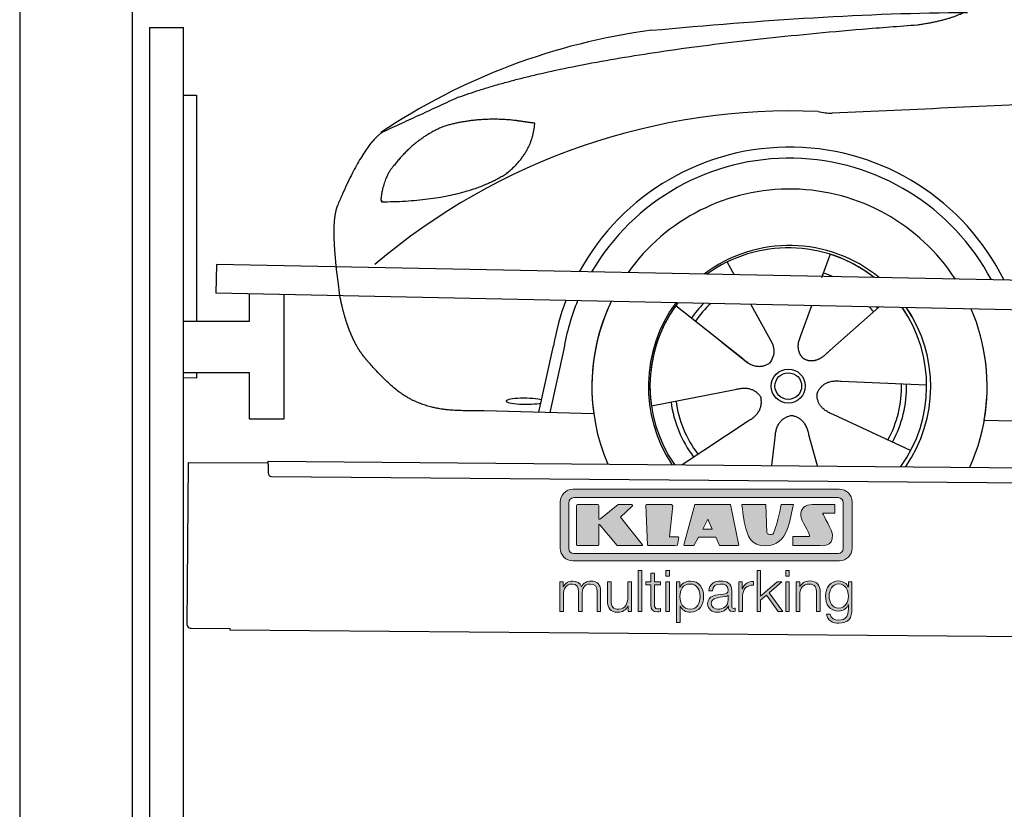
# Model space of a CAD drawing. Header units: millimetres. Extents: x -411 to 6777, y 0 to 6527.
# Tile 2 of 6: x 0 to 1744, y 3727 to 5126. Entities that reach past the tile are written whole.
import ezdxf

# ---------------------------------------------------------------- set-up
doc = ezdxf.new("R2010")
doc.units = ezdxf.units.MM
for name, color, linetype, lineweight in [('car', 10, 'Continuous', 25), ('Gebäude', 7, 'Continuous', 25), ('Logo', 7, 'Continuous', 25), ('Plattform', 7, 'Continuous', 25), ('Ständer hinten', 7, 'Continuous', 25)]:
    doc.layers.add(name, color=color, linetype=linetype, lineweight=lineweight)

# ---------------------------------------------------------------- blocks, each defined once
blk = doc.blocks.new('Car')
at = {"layer": 'car'}
for p, q in [((1209.7, 4707.6), (1222.5, 4685.1)), ((1209.9, 4707.6), (1222.6, 4685.1)), ((1391.9, 4723), (1377.2, 4681.1)), ((1119.5, 4629.5), (1239, 4536.6)), ((1252.1, 4632.9), (1290.6, 4564.6)), ((1359.8, 4631.6), (1340.8, 4577.7)), ((1478.9, 4630.2), (1392.8, 4552.7)), ((1340.8, 4577.7), (1337.1, 4567.3)), ((878.9, 4438.2), (903.4, 4556.1)), ((921.9, 4550.8), (898.4, 4437.9)), ((1201.6, 4565.7), (1248.1, 4529.5)), ((1077.8, 4451.6), (1226.2, 4481.8)), ((1564.9, 4492.7), (1413.6, 4497.7)), ((975.9, 4436.5), (781.6, 4440)), ((1537.7, 4376.5), (1399.9, 4439.2)), ((1667.5, 4431.7), (3716.5, 4397)), ((1133.2, 4347.8), (1249.5, 4426.5)), ((1291.9, 4347.8), (1297.6, 4397.4)), ((1373.2, 4347.9), (1357.4, 4402.5))]:
    blk.add_line(p, q, dxfattribs=at)
for radius in [30.1, 23.6]:
    blk.add_circle((1320, 4488.8), radius, dxfattribs=at)
for centre, radius, start, end in [((1229, 4005.6), 1122.3, 98.0395, 124.4377), ((1333.6, 3835.2), 1141.2, 88.2487, 130.916), ((1394.9, 5090.3), 117.4, 256.9855, 269.1884), ((1322.1, 4487.9), 424.2, 26.9197, 151.8432), ((1321.8, 4487.7), 404.8, 28.396, 150.3669), ((1322.1, 4487.9), 350, 33.4585, 145.3045), ((1322.1, 4487.9), 250, 51.0494, 127.7135), ((1320, 4488.8), 245, 52.2371, 126.5259), ((1320, 4488.8), 245, 52.2371, 72.9266), ((1320, 4488.8), 209.6, 68.0621, 73.3995), ((1322.1, 4487.9), 424.2, 159.4632, 170.7471), ((1322.1, 4487.9), 424.2, 159.4632, 170.7471), ((1321.8, 4487.7), 404.8, 158.434, 171.0238), ((1322.1, 4487.9), 350, 155.0104, 203.6179), ((1322.1, 4487.9), 350, 155.0104, 188.4487), ((1322.1, 4487.9), 350, 155.0104, 157.8717), ((1322.1, 4487.9), 250, 144.1237, 214.1037), ((1320, 4488.8), 245, 143.5289, 188.7348), ((1320, 4488.8), 245, 144.9266, 215.1376), ((1322.1, 4487.9), 250, 144.1237, 148.496), ((1320, 4488.8), 245, 143.5289, 148.0172), ((1320, 4488.8), 209.6, 136.2024, 145.3995), ((1320, 4488.8), 200.6, 133.7482, 145.5463), ((1320, 4488.8), 200.6, 41.6402, 44.9032), ((1320, 4488.8), 200.6, 41.6402, 44.9032), ((1320, 4488.8), 209.6, 41.655, 42.449), ((1320, 4488.8), 245, 30.7457, 35.1225), ((1320, 4488.8), 245, 324.9119, 35.1225), ((1322.1, 4487.9), 250, 30.267, 34.5277), ((1322.1, 4487.9), 250, 325.9458, 34.5277), ((1322.1, 4487.9), 350, 350.7505, 23.641), ((1322.1, 4487.9), 350, 350.7505, 23.641), ((1322.1, 4487.9), 350, 336.4317, 11.924), ((1320, 4488.8), 200.6, 332.1152, 1.5463), ((1320, 4488.8), 209.6, 332.262, 1.3995), ((1320, 4488.8), 209.6, 188.262, 217.3995), ((1320, 4488.8), 200.6, 188.1152, 217.5463)]:
    blk.add_arc(centre, radius, start, end, dxfattribs=at)
blk.add_ellipse((854.2, 4457.6), major_axis=(33.6, 0), ratio=0.157274, start_param=0.513473, end_param=5.704241, dxfattribs=at)
for points, degree in [([(1072, 5116.9), (1268.2, 5136.7), (1453.2, 5151.4), (1631, 5153.7)], 3), ([(1543.3, 5131), (1596.3, 5139.3), (1622.1, 5152.5)], 2), ([(730.9, 4995.1), (966.7, 5083.8), (1543.3, 5131)], 2), ([(4701.9, 5087), (3825.3, 5107.4), (1393.3, 4972.9)], 2), ([(730.9, 4995.1), (597.2, 4931.9)], 1), ([(834.2, 4954.7), (766.5, 4961.8), (707.3, 4943.8)], 2), ([(866.8, 4950.4), (849.1, 4952.3), (834.2, 4954.7)], 2), ([(707.3, 4943.8), (655.2, 4922.6), (617.6, 4872.3)], 2), ([(817.9, 4861.1), (863.6, 4898.5), (866.8, 4950.4)], 2), ([(597.2, 4931.9), (562.8, 4908.8), (518.7, 4801.3)], 2), ([(617.6, 4872.3), (599.5, 4852.3), (595.2, 4811)], 2), ([(596.5, 4808.7), (741.2, 4810.6), (817.9, 4861.1)], 2), ([(518.7, 4801.3), (512.4, 4785.4), (510.6, 4756.9), (511.9, 4724.6), (523.9, 4641.4)], 4), ([(595.2, 4811), (598.6, 4810.9), (596.5, 4808.7)], 2), ([(1239, 4536.6), (1262.5, 4514.9), (1285.7, 4528.5)], 2), ([(1226.2, 4481.8), (1256.8, 4490.8), (1271.6, 4468.4)], 2), ([(1413.6, 4497.7), (1381.8, 4501.4), (1371, 4476.8)], 2), ([(1249.5, 4426.5), (1277.3, 4442.2), (1271.6, 4468.4)], 2), ([(1399.9, 4439.2), (1369.8, 4450), (1371, 4476.8)], 2), ([(1297.6, 4397.4), (1298.5, 4429.4), (1324.4, 4436.5)], 2), ([(1357.4, 4402.5), (1351.1, 4433.8), (1324.4, 4436.5)], 2)]:
    blk.add_open_spline(points, degree=degree, dxfattribs=at)
for points, degree, knots in [([(523.9, 4641.4), (524.8, 4637.2), (525.7, 4633), (526.7, 4628.9), (527.7, 4624.8), (531.3, 4610), (535.4, 4596.4), (539.9, 4584), (544.9, 4572.7)], 4, [0.4914944, 0.4914944, 0.4914944, 0.4914944, 0.4914944, 0.5422469, 0.5422469, 0.5422469, 0.5422469, 0.728655, 0.728655, 0.728655, 0.728655, 0.728655]), ([(544.6, 4573.4), (546, 4570.2), (547.4, 4567.1), (548.8, 4564.2), (550.3, 4561.3), (556, 4550.2), (562.1, 4540.9), (568.4, 4533), (575, 4525.6)], 4, [0.7288005, 0.7288005, 0.7288005, 0.7288005, 0.7288005, 0.7843928, 0.7843928, 0.7843928, 0.7843928, 1, 1, 1, 1, 1]), ([(1290.6, 4564.6), (1292.3, 4560.5), (1293.3, 4556.6), (1293.6, 4552.7), (1294.4, 4544.1), (1291.7, 4536), (1285.7, 4528.5)], 3, [0.2167758, 0.2167758, 0.2167758, 0.2167758, 0.4600873, 0.4600873, 0.4600873, 1, 1, 1, 1]), ([(1337.1, 4567.3), (1336.5, 4564.2), (1336.3, 4561.2), (1336.4, 4558.2), (1336.8, 4555.4), (1337.6, 4549.7), (1339.6, 4544.3), (1343.2, 4539.8), (1348.2, 4536.9)], 4, [0.3191838, 0.3191838, 0.3191838, 0.3191838, 0.3191838, 0.5438253, 0.5438253, 0.5438253, 0.5438253, 1, 1, 1, 1, 1]), ([(1392.8, 4552.7), (1392.8, 4552.7), (1392.8, 4552.7), (1392.8, 4552.7), (1392.8, 4552.7), (1383.8, 4542.9), (1373.2, 4532.8), (1359, 4530.3), (1348.2, 4536.9)], 4, [-0.000003, -0.000003, -0.000003, -0.000003, -0.000003, 0, 0, 0, 0, 1, 1, 1, 1, 1]), ([(781.6, 4440), (757, 4440.4), (701.4, 4436.3), (665.2, 4449.9), (621.3, 4474.6), (575, 4525.6)], 4, [0, 0, 0, 0, 0, 0.597866, 1, 1, 1, 1, 1])]:
    blk.add_open_spline(points, degree=degree, knots=knots, dxfattribs=at)
blk = doc.blocks.new('KLAUS')
at = {"layer": 'Logo'}
h = blk.add_hatch(color=8, dxfattribs=at)
h.dxf.hatch_style = 2
edge = h.paths.add_edge_path()
edge.add_spline(control_points=[(3.6, 29.09), (2.88, 29.09), (2.3, 28.51), (2.3, 27.8), (2.3, 27.8), (2.3, 16.11), (2.3, 16.11), (2.3, 15.39), (2.88, 14.81), (3.6, 14.81), (3.6, 14.81), (71.16, 14.81), (71.16, 14.81), (71.88, 14.81), (72.46, 15.39), (72.46, 16.11), (72.46, 16.11), (72.46, 27.8), (72.46, 27.8), (72.46, 28.51), (71.88, 29.09), (71.16, 29.09), (71.16, 29.09), (3.6, 29.09), (3.6, 29.09), (3.6, 29.09), (3.6, 29.09), (3.6, 29.09)], knot_values=[0, 0, 0, 0, 1, 1, 1, 2, 2, 2, 3, 3, 3, 4, 4, 4, 5, 5, 5, 6, 6, 6, 7, 7, 7, 8, 8, 8, 9, 9, 9, 9], degree=3, periodic=0)
edge = h.paths.add_edge_path()
edge.add_spline(control_points=[(3.35, 31.23), (3.35, 31.23), (71.47, 31.23), (71.47, 31.23), (73.26, 31.23), (74.71, 29.77), (74.71, 27.99), (74.71, 27.99), (74.71, 16.17), (74.71, 16.17), (74.71, 14.38), (73.26, 12.93), (71.47, 12.93), (71.47, 12.93), (3.35, 12.93), (3.35, 12.93), (1.56, 12.93), (0.11, 14.38), (0.11, 16.17), (0.11, 16.17), (0.11, 27.99), (0.11, 27.99), (0.11, 29.77), (1.56, 31.23), (3.35, 31.23), (3.35, 31.23), (3.35, 31.23), (3.35, 31.23)], knot_values=[0, 0, 0, 0, 1, 1, 1, 2, 2, 2, 3, 3, 3, 4, 4, 4, 5, 5, 5, 6, 6, 6, 7, 7, 7, 8, 8, 8, 9, 9, 9, 9], degree=3, periodic=0)
h = blk.add_hatch(color=8, dxfattribs=at)
h.dxf.hatch_style = 2
edge = h.paths.add_edge_path()
edge.add_spline(control_points=[(4.5, 27.33), (4.5, 27.33), (9.7, 27.33), (9.7, 27.33), (9.84, 27.33), (9.96, 27.22), (9.96, 27.08), (9.96, 27.08), (9.96, 23.69), (9.96, 23.69), (9.96, 23.69), (9.94, 23.64), (10.04, 23.59), (10.14, 23.53), (10.2, 23.57), (10.2, 23.57), (10.2, 23.57), (10.51, 23.75), (10.51, 23.75), (10.51, 23.75), (14.94, 27.33), (14.94, 27.33), (14.94, 27.33), (18.41, 27.33), (18.41, 27.33), (18.41, 27.33), (18.49, 27.33), (18.56, 27.2), (18.65, 27.04), (18.53, 26.91), (18.53, 26.91), (18.53, 26.91), (15.49, 24.11), (15.49, 24.11), (15.49, 24.11), (21.14, 17.06), (21.14, 17.06), (21.14, 17.06), (21.13, 16.91), (21.13, 16.91), (21.08, 16.84), (20.99, 16.82), (20.99, 16.82), (20.99, 16.82), (14.7, 16.82), (14.7, 16.82), (14.7, 16.82), (10.26, 22.17), (10.26, 22.17), (10.26, 22.17), (10.19, 22.24), (10.08, 22.21), (9.97, 22.18), (9.96, 22.11), (9.96, 22.11), (9.96, 22.11), (9.96, 17.08), (9.96, 17.08), (9.96, 16.94), (9.84, 16.82), (9.7, 16.82), (9.7, 16.82), (4.5, 16.82), (4.5, 16.82), (4.36, 16.82), (4.25, 16.94), (4.25, 17.08), (4.25, 17.08), (4.25, 27.08), (4.25, 27.08), (4.25, 27.22), (4.36, 27.33), (4.5, 27.33), (4.5, 27.33), (4.5, 27.33), (4.5, 27.33)], knot_values=[0, 0, 0, 0, 1, 1, 1, 2, 2, 2, 3, 3, 3, 4, 4, 4, 5, 5, 5, 6, 6, 6, 7, 7, 7, 8, 8, 8, 9, 9, 9, 10, 10, 10, 11, 11, 11, 12, 12, 12, 13, 13, 13, 14, 14, 14, 15, 15, 15, 16, 16, 16, 17, 17, 17, 18, 18, 18, 19, 19, 19, 20, 20, 20, 21, 21, 21, 22, 22, 22, 23, 23, 23, 24, 24, 24, 25, 25, 25, 25], degree=3, periodic=0)
h = blk.add_hatch(color=8, dxfattribs=at)
h.dxf.hatch_style = 2
h.paths.add_polyline_path([(22.42, 17.06), (21.97, 27.15), (22.24, 27.33), (28.55, 27.33), (28.86, 26.97), (28.01, 19.08), (30.26, 19.07), (30.44, 18.95), (30.08, 16.95), (29.49, 16.82), (22.6, 16.82)])
h = blk.add_hatch(color=8, dxfattribs=at)
h.paths.add_polyline_path([(36.52, 21.01), (38.93, 21.01), (37.87, 23.57)])
h.paths.add_polyline_path([(34.52, 27.33), (43.65, 27.33), (45.76, 16.94), (45.57, 16.82), (40.83, 16.82), (39.89, 18.95), (35.42, 18.95), (34.27, 16.82), (31.78, 16.82), (31.66, 17)])
h = blk.add_hatch(color=8, dxfattribs=at)
h.dxf.hatch_style = 2
edge = h.paths.add_edge_path()
edge.add_spline(control_points=[(52.69, 27.32), (52.69, 27.32), (52.88, 20.14), (52.88, 20.14), (53.01, 19.89), (53.2, 19.77), (53.43, 19.71), (53.91, 19.59), (54.43, 19.57), (54.64, 20.03), (55.23, 21.34), (56.27, 25.45), (56.6, 27.33), (56.6, 27.33), (59.77, 27.33), (59.77, 27.33), (58.77, 23.9), (58.56, 16.82), (52.63, 16.76), (48.72, 16.72), (48.01, 19.35), (47.27, 22.24), (46.89, 23.68), (46.54, 27.33), (46.54, 27.33), (46.54, 27.33), (52.69, 27.32), (52.69, 27.32), (52.69, 27.32), (52.69, 27.32), (52.69, 27.32)], knot_values=[0, 0, 0, 0, 1, 1, 1, 2, 2, 2, 3, 3, 3, 4, 4, 4, 5, 5, 5, 6, 6, 6, 7, 7, 7, 8, 8, 8, 9, 9, 9, 10, 10, 10, 10], degree=3, periodic=0)
h = blk.add_hatch(color=8, dxfattribs=at)
h.dxf.hatch_style = 2
edge = h.paths.add_edge_path()
edge.add_spline(control_points=[(64.46, 27.33), (64.46, 27.33), (70.31, 27.33), (70.31, 27.33), (70.31, 26.52), (70.31, 26.02), (70.31, 25.12), (70.31, 25.12), (67.3, 25.12), (67.3, 25.12), (67.24, 25.04), (67.25, 25.11), (67.25, 24.91), (67.25, 24.88), (69.73, 20.38), (69.73, 19.57), (69.73, 16.4), (67.22, 16.81), (65.9, 16.82), (65.9, 16.82), (59.59, 16.82), (59.59, 16.82), (59.59, 17.76), (59.59, 18.23), (59.59, 19.14), (59.59, 19.14), (63.75, 19.14), (63.75, 19.14), (63.82, 19.22), (63.81, 19.11), (63.81, 19.31), (63.81, 20.32), (61.58, 23.06), (61.58, 24.63), (61.58, 26.33), (62.83, 27.34), (64.46, 27.33), (64.46, 27.33), (64.46, 27.33), (64.46, 27.33)], knot_values=[0, 0, 0, 0, 1, 1, 1, 2, 2, 2, 3, 3, 3, 4, 4, 4, 5, 5, 5, 6, 6, 6, 7, 7, 7, 8, 8, 8, 9, 9, 9, 10, 10, 10, 11, 11, 11, 12, 12, 12, 13, 13, 13, 13], degree=3, periodic=0)
h = blk.add_hatch(color=30, dxfattribs=at)
h.dxf.hatch_style = 2
h.paths.add_polyline_path([(20.07, 0), (20.99, 0), (20.99, 10.45), (20.07, 10.45)])
h = blk.add_hatch(color=30, dxfattribs=at)
h.paths.add_polyline_path([(27.1, 0), (28.03, 0), (28.03, 7.55), (27.1, 7.55)])
h.paths.add_polyline_path([(27.1, 8.98), (28.03, 8.98), (28.03, 10.45), (27.1, 10.45)])
h = blk.add_hatch(color=30, dxfattribs=at)
h.dxf.hatch_style = 2
h.paths.add_polyline_path([(50.4, 0), (51.32, 0), (51.32, 2.87), (52.82, 4.11), (55.8, 0), (56.96, 0), (53.52, 4.76), (56.74, 7.55), (55.51, 7.55), (51.32, 3.89), (51.32, 10.45), (50.4, 10.45)])
h = blk.add_hatch(color=30, dxfattribs=at)
h.paths.add_polyline_path([(57.74, 0), (58.66, 0), (58.66, 7.55), (57.74, 7.55)])
h.paths.add_polyline_path([(57.74, 8.98), (58.66, 8.98), (58.66, 10.45), (57.74, 10.45)])
h = blk.add_hatch(color=30, dxfattribs=at)
h.dxf.hatch_style = 2
edge = h.paths.add_edge_path()
edge.add_spline(control_points=[(0, 0), (0, 0), (0.92, 0), (0.92, 0), (0.92, 0), (0.92, 4.22), (0.92, 4.22), (0.94, 5.8), (1.58, 7), (3.18, 7), (4.35, 7), (4.77, 6.15), (4.76, 5.12), (4.76, 5.12), (4.76, 0), (4.76, 0), (4.76, 0), (5.68, 0), (5.68, 0), (5.68, 0), (5.68, 4.27), (5.68, 4.27), (5.68, 5.68), (6.14, 7), (7.73, 7), (9.05, 7), (9.52, 6.32), (9.52, 5.08), (9.52, 5.08), (9.52, 0), (9.52, 0), (9.52, 0), (10.44, 0), (10.44, 0), (10.44, 0), (10.44, 5.12), (10.44, 5.12), (10.44, 6.91), (9.59, 7.77), (7.94, 7.77), (6.94, 7.77), (5.99, 7.29), (5.54, 6.3), (5.26, 7.29), (4.36, 7.77), (3.37, 7.77), (2.17, 7.77), (1.38, 7.19), (0.89, 6.28), (0.89, 6.28), (0.85, 6.28), (0.85, 6.28), (0.85, 6.28), (0.85, 7.55), (0.85, 7.55), (0.85, 7.55), (0, 7.55), (0, 7.55), (0, 7.55), (0, 0), (0, 0), (0, 0), (0, 0), (0, 0)], knot_values=[0, 0, 0, 0, 1, 1, 1, 2, 2, 2, 3, 3, 3, 4, 4, 4, 5, 5, 5, 6, 6, 6, 7, 7, 7, 8, 8, 8, 9, 9, 9, 10, 10, 10, 11, 11, 11, 12, 12, 12, 13, 13, 13, 14, 14, 14, 15, 15, 15, 16, 16, 16, 17, 17, 17, 18, 18, 18, 19, 19, 19, 20, 20, 20, 21, 21, 21, 21], degree=3, periodic=0)
h = blk.add_hatch(color=30, dxfattribs=at)
h.dxf.hatch_style = 2
edge = h.paths.add_edge_path()
edge.add_spline(control_points=[(18.31, 7.55), (18.31, 7.55), (17.39, 7.55), (17.39, 7.55), (17.39, 7.55), (17.39, 3.59), (17.39, 3.59), (17.39, 2.05), (16.7, 0.56), (15.12, 0.56), (13.66, 0.56), (13.15, 1.27), (13.1, 2.64), (13.1, 2.64), (13.1, 7.55), (13.1, 7.55), (13.1, 7.55), (12.18, 7.55), (12.18, 7.55), (12.18, 7.55), (12.18, 2.65), (12.18, 2.65), (12.18, 0.89), (12.93, -0.22), (14.83, -0.22), (15.96, -0.22), (16.95, 0.35), (17.44, 1.36), (17.44, 1.36), (17.47, 1.36), (17.47, 1.36), (17.47, 1.36), (17.47, 0), (17.47, 0), (17.47, 0), (18.31, 0), (18.31, 0), (18.31, 0), (18.31, 7.55), (18.31, 7.55), (18.31, 7.55), (18.31, 7.55), (18.31, 7.55)], knot_values=[0, 0, 0, 0, 1, 1, 1, 2, 2, 2, 3, 3, 3, 4, 4, 4, 5, 5, 5, 6, 6, 6, 7, 7, 7, 8, 8, 8, 9, 9, 9, 10, 10, 10, 11, 11, 11, 12, 12, 12, 13, 13, 13, 14, 14, 14, 14], degree=3, periodic=0)
h = blk.add_hatch(color=30, dxfattribs=at)
h.dxf.hatch_style = 2
edge = h.paths.add_edge_path()
edge.add_spline(control_points=[(24.22, 9.82), (24.22, 9.82), (23.3, 9.82), (23.3, 9.82), (23.3, 9.82), (23.3, 7.55), (23.3, 7.55), (23.3, 7.55), (21.98, 7.55), (21.98, 7.55), (21.98, 7.55), (21.98, 6.78), (21.98, 6.78), (21.98, 6.78), (23.3, 6.78), (23.3, 6.78), (23.3, 6.78), (23.3, 1.61), (23.3, 1.61), (23.28, 0.32), (23.71, -0.09), (24.94, -0.09), (25.22, -0.09), (25.48, -0.06), (25.76, -0.06), (25.76, -0.06), (25.76, 0.73), (25.76, 0.73), (25.5, 0.7), (25.23, 0.69), (24.97, 0.69), (24.31, 0.73), (24.22, 1.08), (24.22, 1.68), (24.22, 1.68), (24.22, 6.78), (24.22, 6.78), (24.22, 6.78), (25.76, 6.78), (25.76, 6.78), (25.76, 6.78), (25.76, 7.55), (25.76, 7.55), (25.76, 7.55), (24.22, 7.55), (24.22, 7.55), (24.22, 7.55), (24.22, 9.82), (24.22, 9.82), (24.22, 9.82), (24.22, 9.82), (24.22, 9.82)], knot_values=[0, 0, 0, 0, 1, 1, 1, 2, 2, 2, 3, 3, 3, 4, 4, 4, 5, 5, 5, 6, 6, 6, 7, 7, 7, 8, 8, 8, 9, 9, 9, 10, 10, 10, 11, 11, 11, 12, 12, 12, 13, 13, 13, 14, 14, 14, 15, 15, 15, 16, 16, 16, 17, 17, 17, 17], degree=3, periodic=0)
h = blk.add_hatch(color=30, dxfattribs=at)
edge = h.paths.add_edge_path()
edge.add_spline(control_points=[(35.84, 3.78), (35.84, 2.21), (35.12, 0.56), (33.37, 0.56), (31.4, 0.56), (30.72, 2.21), (30.72, 3.78), (30.72, 5.49), (31.33, 7), (33.37, 7), (35.12, 7), (35.84, 5.34), (35.84, 3.78), (35.84, 3.78), (35.84, 3.78), (35.84, 3.78)], knot_values=[0, 0, 0, 0, 1, 1, 1, 2, 2, 2, 3, 3, 3, 4, 4, 4, 5, 5, 5, 5], degree=3, periodic=0)
edge = h.paths.add_edge_path()
edge.add_spline(control_points=[(29.79, -2.8), (29.79, -2.8), (30.72, -2.8), (30.72, -2.8), (30.72, -2.8), (30.72, 1.43), (30.72, 1.43), (30.72, 1.43), (30.74, 1.43), (30.74, 1.43), (31.14, 0.35), (32.24, -0.22), (33.37, -0.22), (35.66, -0.22), (36.76, 1.64), (36.76, 3.78), (36.76, 5.91), (35.66, 7.77), (33.37, 7.77), (32.15, 7.77), (31.1, 7.14), (30.67, 6.12), (30.67, 6.12), (30.64, 6.12), (30.64, 6.12), (30.64, 6.12), (30.64, 7.55), (30.64, 7.55), (30.64, 7.55), (29.79, 7.55), (29.79, 7.55), (29.79, 7.55), (29.79, -2.8), (29.79, -2.8), (29.79, -2.8), (29.79, -2.8), (29.79, -2.8)], knot_values=[0, 0, 0, 0, 1, 1, 1, 2, 2, 2, 3, 3, 3, 4, 4, 4, 5, 5, 5, 6, 6, 6, 7, 7, 7, 8, 8, 8, 9, 9, 9, 10, 10, 10, 11, 11, 11, 12, 12, 12, 12], degree=3, periodic=0)
h = blk.add_hatch(color=30, dxfattribs=at)
edge = h.paths.add_edge_path()
edge.add_spline(control_points=[(43.03, 2.93), (43.04, 1.45), (41.8, 0.56), (40.39, 0.56), (39.53, 0.56), (38.71, 1.13), (38.71, 2.05), (38.71, 3.53), (40.66, 3.51), (42.22, 3.79), (42.47, 3.84), (42.88, 3.91), (43, 4.13), (43, 4.13), (43.03, 4.13), (43.03, 4.13), (43.03, 4.13), (43.03, 2.93), (43.03, 2.93), (43.03, 2.93), (43.03, 2.93), (43.03, 2.93)], knot_values=[0, 0, 0, 0, 1, 1, 1, 2, 2, 2, 3, 3, 3, 4, 4, 4, 5, 5, 5, 6, 6, 6, 7, 7, 7, 7], degree=3, periodic=0)
edge = h.paths.add_edge_path()
edge.add_spline(control_points=[(39.03, 5.24), (39.06, 6.47), (39.91, 7), (41.05, 7), (42.14, 7), (43.03, 6.69), (43.03, 5.45), (43.03, 4.61), (42.6, 4.51), (41.84, 4.42), (39.85, 4.19), (37.79, 4.11), (37.79, 1.99), (37.79, 0.47), (38.93, -0.22), (40.32, -0.22), (41.77, -0.22), (42.43, 0.34), (43.07, 1.32), (43.07, 1.32), (43.1, 1.32), (43.1, 1.32), (43.1, 0.53), (43.25, 0), (44.19, 0), (44.43, 0), (44.58, 0.01), (44.79, 0.06), (44.79, 0.06), (44.79, 0.83), (44.79, 0.83), (44.71, 0.81), (44.6, 0.78), (44.49, 0.78), (44.13, 0.78), (43.95, 0.98), (43.95, 1.33), (43.95, 1.33), (43.95, 5.34), (43.95, 5.34), (43.95, 7.36), (42.5, 7.77), (41.17, 7.77), (39.44, 7.77), (38.2, 7.01), (38.11, 5.24), (38.11, 5.24), (39.03, 5.24), (39.03, 5.24), (39.03, 5.24), (39.03, 5.24), (39.03, 5.24)], knot_values=[0, 0, 0, 0, 1, 1, 1, 2, 2, 2, 3, 3, 3, 4, 4, 4, 5, 5, 5, 6, 6, 6, 7, 7, 7, 8, 8, 8, 9, 9, 9, 10, 10, 10, 11, 11, 11, 12, 12, 12, 13, 13, 13, 14, 14, 14, 15, 15, 15, 16, 16, 16, 17, 17, 17, 17], degree=3, periodic=0)
h = blk.add_hatch(color=30, dxfattribs=at)
h.dxf.hatch_style = 2
edge = h.paths.add_edge_path()
edge.add_spline(control_points=[(45.79, 0), (45.79, 0), (46.71, 0), (46.71, 0), (46.71, 0), (46.71, 4.03), (46.71, 4.03), (46.71, 5.59), (47.85, 6.82), (49.52, 6.73), (49.52, 6.73), (49.52, 7.66), (49.52, 7.66), (48.16, 7.72), (47.14, 7), (46.67, 5.78), (46.67, 5.78), (46.64, 5.78), (46.64, 5.78), (46.64, 5.78), (46.64, 7.55), (46.64, 7.55), (46.64, 7.55), (45.79, 7.55), (45.79, 7.55), (45.79, 7.55), (45.79, 0), (45.79, 0), (45.79, 0), (45.79, 0), (45.79, 0)], knot_values=[0, 0, 0, 0, 1, 1, 1, 2, 2, 2, 3, 3, 3, 4, 4, 4, 5, 5, 5, 6, 6, 6, 7, 7, 7, 8, 8, 8, 9, 9, 9, 10, 10, 10, 10], degree=3, periodic=0)
h = blk.add_hatch(color=30, dxfattribs=at)
h.dxf.hatch_style = 2
edge = h.paths.add_edge_path()
edge.add_spline(control_points=[(60.41, 0), (60.41, 0), (61.33, 0), (61.33, 0), (61.33, 0), (61.33, 4.41), (61.33, 4.41), (61.36, 5.89), (62.24, 7), (63.7, 7), (65.2, 7), (65.62, 6.02), (65.62, 4.71), (65.62, 4.71), (65.62, 0), (65.62, 0), (65.62, 0), (66.54, 0), (66.54, 0), (66.54, 0), (66.54, 4.86), (66.54, 4.86), (66.54, 6.66), (65.9, 7.77), (63.78, 7.77), (62.71, 7.77), (61.7, 7.16), (61.36, 6.25), (61.36, 6.25), (61.33, 6.25), (61.33, 6.25), (61.33, 6.25), (61.33, 7.55), (61.33, 7.55), (61.33, 7.55), (60.41, 7.55), (60.41, 7.55), (60.41, 7.55), (60.41, 0), (60.41, 0), (60.41, 0), (60.41, 0), (60.41, 0)], knot_values=[0, 0, 0, 0, 1, 1, 1, 2, 2, 2, 3, 3, 3, 4, 4, 4, 5, 5, 5, 6, 6, 6, 7, 7, 7, 8, 8, 8, 9, 9, 9, 10, 10, 10, 11, 11, 11, 12, 12, 12, 13, 13, 13, 14, 14, 14, 14], degree=3, periodic=0)
h = blk.add_hatch(color=30, dxfattribs=at)
edge = h.paths.add_edge_path()
edge.add_spline(control_points=[(71.32, 0.86), (69.62, 0.86), (68.83, 2.34), (68.83, 3.86), (68.83, 5.43), (69.56, 7), (71.32, 7), (73.06, 7), (73.75, 5.34), (73.75, 3.86), (73.75, 2.33), (72.91, 0.86), (71.32, 0.86), (71.32, 0.86), (71.32, 0.86), (71.32, 0.86)], knot_values=[0, 0, 0, 0, 1, 1, 1, 2, 2, 2, 3, 3, 3, 4, 4, 4, 5, 5, 5, 5], degree=3, periodic=0)
edge = h.paths.add_edge_path()
edge.add_spline(control_points=[(74.67, 7.55), (74.67, 7.55), (73.75, 7.55), (73.75, 7.55), (73.75, 7.55), (73.75, 6.25), (73.75, 6.25), (73.75, 6.25), (73.72, 6.25), (73.72, 6.25), (73.35, 7.09), (72.41, 7.77), (71.32, 7.77), (69.13, 7.77), (67.9, 6.05), (67.9, 3.97), (67.9, 1.82), (68.9, 0.09), (71.32, 0.09), (72.4, 0.09), (73.29, 0.72), (73.72, 1.64), (73.72, 1.64), (73.75, 1.64), (73.75, 1.64), (73.75, 1.64), (73.75, 0.61), (73.75, 0.61), (73.75, -1.23), (73.01, -2.24), (71.32, -2.24), (70.29, -2.24), (69.31, -1.85), (69.1, -0.73), (69.1, -0.73), (68.18, -0.73), (68.18, -0.73), (68.31, -2.34), (69.81, -3.02), (71.32, -3.02), (73.79, -3.02), (74.65, -1.64), (74.67, 0.61), (74.67, 0.61), (74.67, 7.55), (74.67, 7.55), (74.67, 7.55), (74.67, 7.55), (74.67, 7.55)], knot_values=[0, 0, 0, 0, 1, 1, 1, 2, 2, 2, 3, 3, 3, 4, 4, 4, 5, 5, 5, 6, 6, 6, 7, 7, 7, 8, 8, 8, 9, 9, 9, 10, 10, 10, 11, 11, 11, 12, 12, 12, 13, 13, 13, 14, 14, 14, 15, 15, 15, 16, 16, 16, 16], degree=3, periodic=0)
at = {"layer": 'Logo', "lineweight": 0}
for points in [[(22.42, 17.06), (21.97, 27.15), (22.24, 27.33), (28.55, 27.33), (28.86, 26.97), (28.01, 19.08), (30.26, 19.07), (30.44, 18.95), (30.08, 16.95), (29.49, 16.82), (22.6, 16.82), (22.42, 17.06), (22.42, 17.06)], [(34.52, 27.33), (43.65, 27.33), (45.76, 16.94), (45.57, 16.82), (40.83, 16.82), (39.89, 18.95), (35.42, 18.95), (34.27, 16.82), (31.78, 16.82), (31.66, 17), (34.52, 27.33), (34.52, 27.33)], [(36.52, 21.01), (38.93, 21.01), (37.87, 23.57), (36.52, 21.01), (36.52, 21.01)], [(20.07, 0), (20.99, 0), (20.99, 10.45), (20.07, 10.45), (20.07, 0), (20.07, 0)], [(27.1, 8.98), (28.03, 8.98), (28.03, 10.45), (27.1, 10.45), (27.1, 8.98), (27.1, 8.98)], [(50.4, 0), (51.32, 0), (51.32, 2.87), (52.82, 4.11), (55.8, 0), (56.96, 0), (53.52, 4.76), (56.74, 7.55), (55.51, 7.55), (51.32, 3.89), (51.32, 10.45), (50.4, 10.45), (50.4, 0), (50.4, 0)], [(57.74, 8.98), (58.66, 8.98), (58.66, 10.45), (57.74, 10.45), (57.74, 8.98), (57.74, 8.98)], [(27.1, 0), (28.03, 0), (28.03, 7.55), (27.1, 7.55), (27.1, 0), (27.1, 0)], [(57.74, 0), (58.66, 0), (58.66, 7.55), (57.74, 7.55), (57.74, 0), (57.74, 0)]]:
    blk.add_lwpolyline(points, dxfattribs=at)
for points, knots in [([(3.35, 31.23), (3.35, 31.23), (71.47, 31.23), (71.47, 31.23), (73.26, 31.23), (74.71, 29.77), (74.71, 27.99), (74.71, 27.99), (74.71, 16.17), (74.71, 16.17), (74.71, 14.38), (73.26, 12.93), (71.47, 12.93), (71.47, 12.93), (3.35, 12.93), (3.35, 12.93), (1.56, 12.93), (0.11, 14.38), (0.11, 16.17), (0.11, 16.17), (0.11, 27.99), (0.11, 27.99), (0.11, 29.77), (1.56, 31.23), (3.35, 31.23), (3.35, 31.23), (3.35, 31.23), (3.35, 31.23)], [0, 0, 0, 0, 1, 1, 1, 2, 2, 2, 3, 3, 3, 4, 4, 4, 5, 5, 5, 6, 6, 6, 7, 7, 7, 8, 8, 8, 9, 9, 9, 9]), ([(3.6, 29.09), (2.88, 29.09), (2.3, 28.51), (2.3, 27.8), (2.3, 27.8), (2.3, 16.11), (2.3, 16.11), (2.3, 15.39), (2.88, 14.81), (3.6, 14.81), (3.6, 14.81), (71.16, 14.81), (71.16, 14.81), (71.88, 14.81), (72.46, 15.39), (72.46, 16.11), (72.46, 16.11), (72.46, 27.8), (72.46, 27.8), (72.46, 28.51), (71.88, 29.09), (71.16, 29.09), (71.16, 29.09), (3.6, 29.09), (3.6, 29.09), (3.6, 29.09), (3.6, 29.09), (3.6, 29.09)], [0, 0, 0, 0, 1, 1, 1, 2, 2, 2, 3, 3, 3, 4, 4, 4, 5, 5, 5, 6, 6, 6, 7, 7, 7, 8, 8, 8, 9, 9, 9, 9]), ([(4.5, 27.33), (4.5, 27.33), (9.7, 27.33), (9.7, 27.33), (9.84, 27.33), (9.96, 27.22), (9.96, 27.08), (9.96, 27.08), (9.96, 23.69), (9.96, 23.69), (9.96, 23.69), (9.94, 23.64), (10.04, 23.59), (10.14, 23.53), (10.2, 23.57), (10.2, 23.57), (10.2, 23.57), (10.51, 23.75), (10.51, 23.75), (10.51, 23.75), (14.94, 27.33), (14.94, 27.33), (14.94, 27.33), (18.41, 27.33), (18.41, 27.33), (18.41, 27.33), (18.49, 27.33), (18.56, 27.2), (18.65, 27.04), (18.53, 26.91), (18.53, 26.91), (18.53, 26.91), (15.49, 24.11), (15.49, 24.11), (15.49, 24.11), (21.14, 17.06), (21.14, 17.06), (21.14, 17.06), (21.13, 16.91), (21.13, 16.91), (21.08, 16.84), (20.99, 16.82), (20.99, 16.82), (20.99, 16.82), (14.7, 16.82), (14.7, 16.82), (14.7, 16.82), (10.26, 22.17), (10.26, 22.17), (10.26, 22.17), (10.19, 22.24), (10.08, 22.21), (9.97, 22.18), (9.96, 22.11), (9.96, 22.11), (9.96, 22.11), (9.96, 17.08), (9.96, 17.08), (9.96, 16.94), (9.84, 16.82), (9.7, 16.82), (9.7, 16.82), (4.5, 16.82), (4.5, 16.82), (4.36, 16.82), (4.25, 16.94), (4.25, 17.08), (4.25, 17.08), (4.25, 27.08), (4.25, 27.08), (4.25, 27.22), (4.36, 27.33), (4.5, 27.33), (4.5, 27.33), (4.5, 27.33), (4.5, 27.33)], [0, 0, 0, 0, 1, 1, 1, 2, 2, 2, 3, 3, 3, 4, 4, 4, 5, 5, 5, 6, 6, 6, 7, 7, 7, 8, 8, 8, 9, 9, 9, 10, 10, 10, 11, 11, 11, 12, 12, 12, 13, 13, 13, 14, 14, 14, 15, 15, 15, 16, 16, 16, 17, 17, 17, 18, 18, 18, 19, 19, 19, 20, 20, 20, 21, 21, 21, 22, 22, 22, 23, 23, 23, 24, 24, 24, 25, 25, 25, 25]), ([(52.69, 27.32), (52.69, 27.32), (52.88, 20.14), (52.88, 20.14), (53.01, 19.89), (53.2, 19.77), (53.43, 19.71), (53.91, 19.59), (54.43, 19.57), (54.64, 20.03), (55.23, 21.34), (56.27, 25.45), (56.6, 27.33), (56.6, 27.33), (59.77, 27.33), (59.77, 27.33), (58.77, 23.9), (58.56, 16.82), (52.63, 16.76), (48.72, 16.72), (48.01, 19.35), (47.27, 22.24), (46.89, 23.68), (46.54, 27.33), (46.54, 27.33), (46.54, 27.33), (52.69, 27.32), (52.69, 27.32), (52.69, 27.32), (52.69, 27.32), (52.69, 27.32)], [0, 0, 0, 0, 1, 1, 1, 2, 2, 2, 3, 3, 3, 4, 4, 4, 5, 5, 5, 6, 6, 6, 7, 7, 7, 8, 8, 8, 9, 9, 9, 10, 10, 10, 10]), ([(64.46, 27.33), (64.46, 27.33), (70.31, 27.33), (70.31, 27.33), (70.31, 26.52), (70.31, 26.02), (70.31, 25.12), (70.31, 25.12), (67.3, 25.12), (67.3, 25.12), (67.24, 25.04), (67.25, 25.11), (67.25, 24.91), (67.25, 24.88), (69.73, 20.38), (69.73, 19.57), (69.73, 16.4), (67.22, 16.81), (65.9, 16.82), (65.9, 16.82), (59.59, 16.82), (59.59, 16.82), (59.59, 17.76), (59.59, 18.23), (59.59, 19.14), (59.59, 19.14), (63.75, 19.14), (63.75, 19.14), (63.82, 19.22), (63.81, 19.11), (63.81, 19.31), (63.81, 20.32), (61.58, 23.06), (61.58, 24.63), (61.58, 26.33), (62.83, 27.34), (64.46, 27.33), (64.46, 27.33), (64.46, 27.33), (64.46, 27.33)], [0, 0, 0, 0, 1, 1, 1, 2, 2, 2, 3, 3, 3, 4, 4, 4, 5, 5, 5, 6, 6, 6, 7, 7, 7, 8, 8, 8, 9, 9, 9, 10, 10, 10, 11, 11, 11, 12, 12, 12, 13, 13, 13, 13]), ([(0, 0), (0, 0), (0.92, 0), (0.92, 0), (0.92, 0), (0.92, 4.22), (0.92, 4.22), (0.94, 5.8), (1.58, 7), (3.18, 7), (4.35, 7), (4.77, 6.15), (4.76, 5.12), (4.76, 5.12), (4.76, 0), (4.76, 0), (4.76, 0), (5.68, 0), (5.68, 0), (5.68, 0), (5.68, 4.27), (5.68, 4.27), (5.68, 5.68), (6.14, 7), (7.73, 7), (9.05, 7), (9.52, 6.32), (9.52, 5.08), (9.52, 5.08), (9.52, 0), (9.52, 0), (9.52, 0), (10.44, 0), (10.44, 0), (10.44, 0), (10.44, 5.12), (10.44, 5.12), (10.44, 6.91), (9.59, 7.77), (7.94, 7.77), (6.94, 7.77), (5.99, 7.29), (5.54, 6.3), (5.26, 7.29), (4.36, 7.77), (3.37, 7.77), (2.17, 7.77), (1.38, 7.19), (0.89, 6.28), (0.89, 6.28), (0.85, 6.28), (0.85, 6.28), (0.85, 6.28), (0.85, 7.55), (0.85, 7.55), (0.85, 7.55), (0, 7.55), (0, 7.55), (0, 7.55), (0, 0), (0, 0), (0, 0), (0, 0), (0, 0)], [0, 0, 0, 0, 1, 1, 1, 2, 2, 2, 3, 3, 3, 4, 4, 4, 5, 5, 5, 6, 6, 6, 7, 7, 7, 8, 8, 8, 9, 9, 9, 10, 10, 10, 11, 11, 11, 12, 12, 12, 13, 13, 13, 14, 14, 14, 15, 15, 15, 16, 16, 16, 17, 17, 17, 18, 18, 18, 19, 19, 19, 20, 20, 20, 21, 21, 21, 21]), ([(18.31, 7.55), (18.31, 7.55), (17.39, 7.55), (17.39, 7.55), (17.39, 7.55), (17.39, 3.59), (17.39, 3.59), (17.39, 2.05), (16.7, 0.56), (15.12, 0.56), (13.66, 0.56), (13.15, 1.27), (13.1, 2.64), (13.1, 2.64), (13.1, 7.55), (13.1, 7.55), (13.1, 7.55), (12.18, 7.55), (12.18, 7.55), (12.18, 7.55), (12.18, 2.65), (12.18, 2.65), (12.18, 0.89), (12.93, -0.22), (14.83, -0.22), (15.96, -0.22), (16.95, 0.35), (17.44, 1.36), (17.44, 1.36), (17.47, 1.36), (17.47, 1.36), (17.47, 1.36), (17.47, 0), (17.47, 0), (17.47, 0), (18.31, 0), (18.31, 0), (18.31, 0), (18.31, 7.55), (18.31, 7.55), (18.31, 7.55), (18.31, 7.55), (18.31, 7.55)], [0, 0, 0, 0, 1, 1, 1, 2, 2, 2, 3, 3, 3, 4, 4, 4, 5, 5, 5, 6, 6, 6, 7, 7, 7, 8, 8, 8, 9, 9, 9, 10, 10, 10, 11, 11, 11, 12, 12, 12, 13, 13, 13, 14, 14, 14, 14]), ([(24.22, 9.82), (24.22, 9.82), (23.3, 9.82), (23.3, 9.82), (23.3, 9.82), (23.3, 7.55), (23.3, 7.55), (23.3, 7.55), (21.98, 7.55), (21.98, 7.55), (21.98, 7.55), (21.98, 6.78), (21.98, 6.78), (21.98, 6.78), (23.3, 6.78), (23.3, 6.78), (23.3, 6.78), (23.3, 1.61), (23.3, 1.61), (23.28, 0.32), (23.71, -0.09), (24.94, -0.09), (25.22, -0.09), (25.48, -0.06), (25.76, -0.06), (25.76, -0.06), (25.76, 0.73), (25.76, 0.73), (25.5, 0.7), (25.23, 0.69), (24.97, 0.69), (24.31, 0.73), (24.22, 1.08), (24.22, 1.68), (24.22, 1.68), (24.22, 6.78), (24.22, 6.78), (24.22, 6.78), (25.76, 6.78), (25.76, 6.78), (25.76, 6.78), (25.76, 7.55), (25.76, 7.55), (25.76, 7.55), (24.22, 7.55), (24.22, 7.55), (24.22, 7.55), (24.22, 9.82), (24.22, 9.82), (24.22, 9.82), (24.22, 9.82), (24.22, 9.82)], [0, 0, 0, 0, 1, 1, 1, 2, 2, 2, 3, 3, 3, 4, 4, 4, 5, 5, 5, 6, 6, 6, 7, 7, 7, 8, 8, 8, 9, 9, 9, 10, 10, 10, 11, 11, 11, 12, 12, 12, 13, 13, 13, 14, 14, 14, 15, 15, 15, 16, 16, 16, 17, 17, 17, 17]), ([(29.79, -2.8), (29.79, -2.8), (30.72, -2.8), (30.72, -2.8), (30.72, -2.8), (30.72, 1.43), (30.72, 1.43), (30.72, 1.43), (30.74, 1.43), (30.74, 1.43), (31.14, 0.35), (32.24, -0.22), (33.37, -0.22), (35.66, -0.22), (36.76, 1.64), (36.76, 3.78), (36.76, 5.91), (35.66, 7.77), (33.37, 7.77), (32.15, 7.77), (31.1, 7.14), (30.67, 6.12), (30.67, 6.12), (30.64, 6.12), (30.64, 6.12), (30.64, 6.12), (30.64, 7.55), (30.64, 7.55), (30.64, 7.55), (29.79, 7.55), (29.79, 7.55), (29.79, 7.55), (29.79, -2.8), (29.79, -2.8), (29.79, -2.8), (29.79, -2.8), (29.79, -2.8)], [0, 0, 0, 0, 1, 1, 1, 2, 2, 2, 3, 3, 3, 4, 4, 4, 5, 5, 5, 6, 6, 6, 7, 7, 7, 8, 8, 8, 9, 9, 9, 10, 10, 10, 11, 11, 11, 12, 12, 12, 12]), ([(39.03, 5.24), (39.06, 6.47), (39.91, 7), (41.05, 7), (42.14, 7), (43.03, 6.69), (43.03, 5.45), (43.03, 4.61), (42.6, 4.51), (41.84, 4.42), (39.85, 4.19), (37.79, 4.11), (37.79, 1.99), (37.79, 0.47), (38.93, -0.22), (40.32, -0.22), (41.77, -0.22), (42.43, 0.34), (43.07, 1.32), (43.07, 1.32), (43.1, 1.32), (43.1, 1.32), (43.1, 0.53), (43.25, 0), (44.19, 0), (44.43, 0), (44.58, 0.01), (44.79, 0.06), (44.79, 0.06), (44.79, 0.83), (44.79, 0.83), (44.71, 0.81), (44.6, 0.78), (44.49, 0.78), (44.13, 0.78), (43.95, 0.98), (43.95, 1.33), (43.95, 1.33), (43.95, 5.34), (43.95, 5.34), (43.95, 7.36), (42.5, 7.77), (41.17, 7.77), (39.44, 7.77), (38.2, 7.01), (38.11, 5.24), (38.11, 5.24), (39.03, 5.24), (39.03, 5.24), (39.03, 5.24), (39.03, 5.24), (39.03, 5.24)], [0, 0, 0, 0, 1, 1, 1, 2, 2, 2, 3, 3, 3, 4, 4, 4, 5, 5, 5, 6, 6, 6, 7, 7, 7, 8, 8, 8, 9, 9, 9, 10, 10, 10, 11, 11, 11, 12, 12, 12, 13, 13, 13, 14, 14, 14, 15, 15, 15, 16, 16, 16, 17, 17, 17, 17]), ([(45.79, 0), (45.79, 0), (46.71, 0), (46.71, 0), (46.71, 0), (46.71, 4.03), (46.71, 4.03), (46.71, 5.59), (47.85, 6.82), (49.52, 6.73), (49.52, 6.73), (49.52, 7.66), (49.52, 7.66), (48.16, 7.72), (47.14, 7), (46.67, 5.78), (46.67, 5.78), (46.64, 5.78), (46.64, 5.78), (46.64, 5.78), (46.64, 7.55), (46.64, 7.55), (46.64, 7.55), (45.79, 7.55), (45.79, 7.55), (45.79, 7.55), (45.79, 0), (45.79, 0), (45.79, 0), (45.79, 0), (45.79, 0)], [0, 0, 0, 0, 1, 1, 1, 2, 2, 2, 3, 3, 3, 4, 4, 4, 5, 5, 5, 6, 6, 6, 7, 7, 7, 8, 8, 8, 9, 9, 9, 10, 10, 10, 10]), ([(60.41, 0), (60.41, 0), (61.33, 0), (61.33, 0), (61.33, 0), (61.33, 4.41), (61.33, 4.41), (61.36, 5.89), (62.24, 7), (63.7, 7), (65.2, 7), (65.62, 6.02), (65.62, 4.71), (65.62, 4.71), (65.62, 0), (65.62, 0), (65.62, 0), (66.54, 0), (66.54, 0), (66.54, 0), (66.54, 4.86), (66.54, 4.86), (66.54, 6.66), (65.9, 7.77), (63.78, 7.77), (62.71, 7.77), (61.7, 7.16), (61.36, 6.25), (61.36, 6.25), (61.33, 6.25), (61.33, 6.25), (61.33, 6.25), (61.33, 7.55), (61.33, 7.55), (61.33, 7.55), (60.41, 7.55), (60.41, 7.55), (60.41, 7.55), (60.41, 0), (60.41, 0), (60.41, 0), (60.41, 0), (60.41, 0)], [0, 0, 0, 0, 1, 1, 1, 2, 2, 2, 3, 3, 3, 4, 4, 4, 5, 5, 5, 6, 6, 6, 7, 7, 7, 8, 8, 8, 9, 9, 9, 10, 10, 10, 11, 11, 11, 12, 12, 12, 13, 13, 13, 14, 14, 14, 14]), ([(74.67, 7.55), (74.67, 7.55), (73.75, 7.55), (73.75, 7.55), (73.75, 7.55), (73.75, 6.25), (73.75, 6.25), (73.75, 6.25), (73.72, 6.25), (73.72, 6.25), (73.35, 7.09), (72.41, 7.77), (71.32, 7.77), (69.13, 7.77), (67.9, 6.05), (67.9, 3.97), (67.9, 1.82), (68.9, 0.09), (71.32, 0.09), (72.4, 0.09), (73.29, 0.72), (73.72, 1.64), (73.72, 1.64), (73.75, 1.64), (73.75, 1.64), (73.75, 1.64), (73.75, 0.61), (73.75, 0.61), (73.75, -1.23), (73.01, -2.24), (71.32, -2.24), (70.29, -2.24), (69.31, -1.85), (69.1, -0.73), (69.1, -0.73), (68.18, -0.73), (68.18, -0.73), (68.31, -2.34), (69.81, -3.02), (71.32, -3.02), (73.79, -3.02), (74.65, -1.64), (74.67, 0.61), (74.67, 0.61), (74.67, 7.55), (74.67, 7.55), (74.67, 7.55), (74.67, 7.55), (74.67, 7.55)], [0, 0, 0, 0, 1, 1, 1, 2, 2, 2, 3, 3, 3, 4, 4, 4, 5, 5, 5, 6, 6, 6, 7, 7, 7, 8, 8, 8, 9, 9, 9, 10, 10, 10, 11, 11, 11, 12, 12, 12, 13, 13, 13, 14, 14, 14, 15, 15, 15, 16, 16, 16, 16]), ([(35.84, 3.78), (35.84, 2.21), (35.12, 0.56), (33.37, 0.56), (31.4, 0.56), (30.72, 2.21), (30.72, 3.78), (30.72, 5.49), (31.33, 7), (33.37, 7), (35.12, 7), (35.84, 5.34), (35.84, 3.78), (35.84, 3.78), (35.84, 3.78), (35.84, 3.78)], [0, 0, 0, 0, 1, 1, 1, 2, 2, 2, 3, 3, 3, 4, 4, 4, 5, 5, 5, 5]), ([(71.32, 0.86), (69.62, 0.86), (68.83, 2.34), (68.83, 3.86), (68.83, 5.43), (69.56, 7), (71.32, 7), (73.06, 7), (73.75, 5.34), (73.75, 3.86), (73.75, 2.33), (72.91, 0.86), (71.32, 0.86), (71.32, 0.86), (71.32, 0.86), (71.32, 0.86)], [0, 0, 0, 0, 1, 1, 1, 2, 2, 2, 3, 3, 3, 4, 4, 4, 5, 5, 5, 5]), ([(43.03, 2.93), (43.04, 1.45), (41.8, 0.56), (40.39, 0.56), (39.53, 0.56), (38.71, 1.13), (38.71, 2.05), (38.71, 3.53), (40.66, 3.51), (42.22, 3.79), (42.47, 3.84), (42.88, 3.91), (43, 4.13), (43, 4.13), (43.03, 4.13), (43.03, 4.13), (43.03, 4.13), (43.03, 2.93), (43.03, 2.93), (43.03, 2.93), (43.03, 2.93), (43.03, 2.93)], [0, 0, 0, 0, 1, 1, 1, 2, 2, 2, 3, 3, 3, 4, 4, 4, 5, 5, 5, 6, 6, 6, 7, 7, 7, 7])]:
    blk.add_open_spline(points, degree=3, knots=knots, dxfattribs=at)
blk = doc.blocks.new('Plattform OG 6200 550')
at = {"layer": 'Plattform'}
for p, q in [((348.5, 4692), (347.5, 4641.1)), ((5482.3, 4589.6), (348.5, 4692)), ((5481.2, 4533.6), (347.5, 4641)), ((406.3, 4639.8), (406.3, 4590.8)), ((468.3, 4418.3), (468.3, 4638.5)), ((406.3, 4590.8), (289.9, 4590.7)), ((289.9, 4500.8), (406.3, 4500.8)), ((406.3, 4500.8), (406.3, 4418.3)), ((406.3, 4418.3), (463.3, 4418.3)), ((463.3, 4418.3), (468.3, 4418.3)), ((440.2, 4337.6), (440.2, 4343.6)), ((440.2, 4343.6), (5395, 4300.4)), ((296.3, 4052.8), (298.8, 4340.8)), ((298.8, 4340.8), (440.2, 4340.6)), ((440.2, 4337.6), (440.1, 4322.6)), ((446, 4316.5), (5394.8, 4273.4)), ((302.2, 4047.8), (303.5, 4047.8)), ((302.2, 4047.8), (372.7, 4047.2)), ((372.6, 4044.2), (372.7, 4047.2)), ((5437.5, 4000), (372.6, 4044.2))]:
    blk.add_line(p, q, dxfattribs=at)
for centre, start in [((446.1, 4322.5), 179.5), ((302.2, 4053.8), 189.0941)]:
    blk.add_arc(centre, 6, start, 269.5, dxfattribs=at)
at = {"layer": 'Plattform', "xscale": 6.929133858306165, "yscale": 6.929133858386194, "zscale": 6.929133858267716, "rotation": 0.011070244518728}
blk.add_blockref('KLAUS', (956.4, 4077.2), dxfattribs=at)
blk = doc.blocks.new('Ständer hinten')
at = {"layer": 'Ständer hinten'}
for p, q in [((229.9, 5112), (229.9, 2098.6)), ((229.9, 5112), (289.9, 5112)), ((289.9, 2100), (289.9, 5112)), ((289.9, 4992), (312.9, 4992)), ((312.9, 4992), (312.9, 4590.7)), ((312.9, 4500.8), (312.9, 4490.7)), ((312.9, 4490.7), (289.9, 4491))]:
    blk.add_line(p, q, dxfattribs=at)
blk = doc.blocks.new('Gebäude_360_GT190')
at = {"layer": 'Gebäude'}
for p, q in [((0, 5900), (0, 0)), ((200, 200), (200, 5700))]:
    blk.add_line(p, q, dxfattribs=at)

msp = doc.modelspace()

# ---------------------------------------------------------------- block references
at = {"layer": 'car', "rotation": 359.4752422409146}
msp.add_blockref('Car', (0, 0), dxfattribs=at)
at = {"layer": 'Gebäude'}
msp.add_blockref('Gebäude_360_GT190', (0, 0), dxfattribs=at)
at = {"layer": 'Plattform'}
msp.add_blockref('Plattform OG 6200 550', (0, 0), dxfattribs=at)
at = {"layer": 'Ständer hinten'}
msp.add_blockref('Ständer hinten', (0, 0), dxfattribs=at)

doc.saveas('drawing.dxf')
